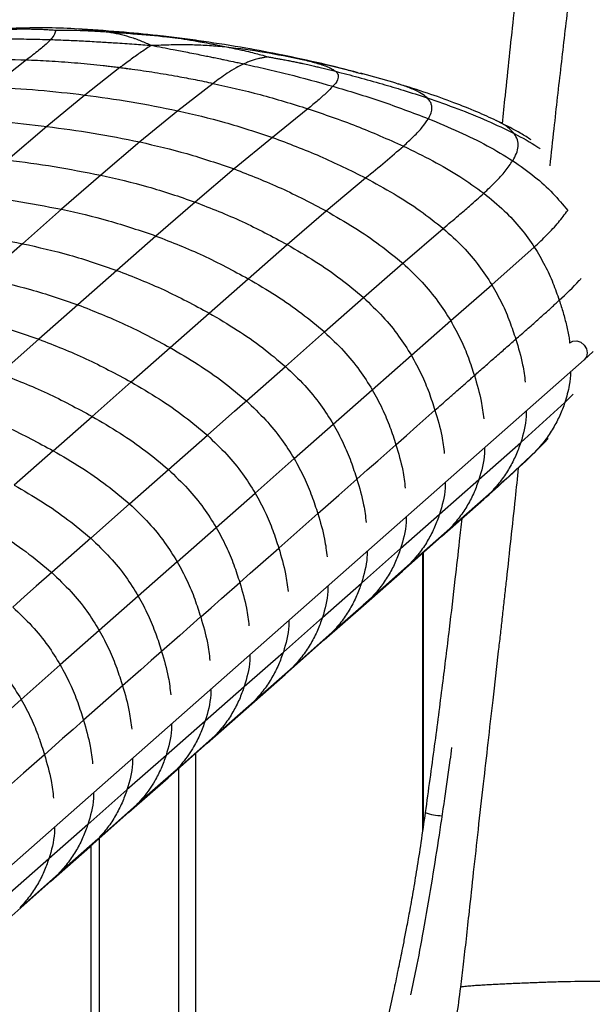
# Paper-space layout '_Dimetric' of a CAD drawing. Header units: millimetres. Extents: x -453 to 610, y -49 to 852.
# Tile 6 of 14: x -202 to -74, y 461 to 682. Entities that reach past the tile are written whole.
import ezdxf

# ---------------------------------------------------------------- set-up
doc = ezdxf.new("R2010")
doc.units = ezdxf.units.MM

psp = doc.layouts.new('_Dimetric')

# ---------------------------------------------------------------- linework, layer by layer
at = {"color": 7, "linetype": 'Continuous', "lineweight": 25}
for p, q in [((-170.59, 678.37), (-167.56, 678.02)), ((-161.38, 677.21), (-161.07, 677.17)), ((-143.83, 674.17), (-139.02, 673.15)), ((-200.87, 673.06), (-208.71, 666.9)), ((-179.92, 671.33), (-187.84, 665.16)), ((-126.44, 670.14), (-125.5, 669.88)), ((-118.16, 667.86), (-125.96, 670.06)), ((-159.02, 667.78), (-166.94, 661.63)), ((-117.46, 667.63), (-118.23, 667.86)), ((-187.84, 665.16), (-196.34, 658.1)), ((-166.94, 661.63), (-175.47, 654.63)), ((-137.72, 662.07), (-145.7, 655.62)), ((-95.16, 659.26), (-95.47, 659.42)), ((-196.34, 658.1), (-205.08, 650.58)), ((-175.47, 654.63), (-184.23, 647.17)), ((-145.7, 655.62), (-154.3, 648.56)), ((-154.3, 648.56), (-163.06, 641.14)), ((-184.23, 647.17), (-193.02, 639.52)), ((-133.61, 639.14), (-124.79, 646.54)), ((-163.06, 641.14), (-171.84, 633.52)), ((-193.02, 639.52), (-201.79, 631.8)), ((-142.38, 631.6), (-133.61, 639.14)), ((-116.45, 627.39), (-107.36, 635.21)), ((-171.84, 633.52), (-180.61, 625.8)), ((-201.79, 631.8), (-210.55, 624.08)), ((-151.14, 623.94), (-142.38, 631.6)), ((-96.46, 622.58), (-86.92, 631.02)), ((-180.61, 625.8), (-189.37, 618.08)), ((-125.25, 619.69), (-116.45, 627.39)), ((-159.91, 616.22), (-151.14, 623.94)), ((-105.69, 614.53), (-96.46, 622.58)), ((-134.01, 611.98), (-125.25, 619.69)), ((-189.37, 618.08), (-198.13, 610.36)), ((-168.67, 608.49), (-159.91, 616.22)), ((-114.52, 606.75), (-105.69, 614.53)), ((-198.13, 610.36), (-206.88, 602.67)), ((-142.78, 604.25), (-134.01, 611.98)), ((-177.43, 600.77), (-168.67, 608.49)), ((-237.49, 463.05), (-75.72, 605.72)), ((-123.29, 599.02), (-114.52, 606.75)), ((-75.72, 605.72), (-73.71, 607.62)), ((-151.54, 596.52), (-142.78, 604.25)), ((-186.17, 593.05), (-177.43, 600.77)), ((-132.05, 591.29), (-123.29, 599.02)), ((-80.06, 596.15), (-78.18, 598.02)), ((-89.97, 587.17), (-80.06, 596.15)), ((-194.91, 585.34), (-186.17, 593.05)), ((-140.82, 583.56), (-132.05, 591.29)), ((-169.03, 581.09), (-160.3, 588.79)), ((-84.69, 587.13), (-83.84, 588.07)), ((-99.34, 578.9), (-89.97, 587.17)), ((-86.78, 585.03), (-84.73, 587.12)), ((-85.66, 586.18), (-84.69, 587.13)), ((-194.91, 585.34), (-203.65, 577.63)), ((-149.58, 575.84), (-140.82, 583.56)), ((-177.76, 573.39), (-169.03, 581.09)), ((-108.19, 571.09), (-99.34, 578.9)), ((-158.32, 568.12), (-149.58, 575.84)), ((-105.88, 567.87), (-96.54, 576.12)), ((-96.54, 576.12), (-98.36, 574.43)), ((-177.76, 573.39), (-186.49, 565.69)), ((-107.66, 566.15), (-98.27, 574.45)), ((-144.28, 563.49), (-135.51, 571.22)), ((-116.95, 563.36), (-108.19, 571.09)), ((-167.06, 560.41), (-158.32, 568.12)), ((-114.73, 560.07), (-105.88, 567.87)), ((-105.88, 567.87), (-107.69, 566.19)), ((-186.49, 565.69), (-195.23, 557.98)), ((-116.52, 558.34), (-107.66, 566.15)), ((-125.72, 555.63), (-116.95, 563.36)), ((-111.98, 562.35), (-111.98, 500.19)), ((-111.79, 501.53), (-111.79, 562.52)), ((-167.07, 560.41), (-175.81, 552.7)), ((-123.49, 552.33), (-114.73, 560.07)), ((-114.73, 560.07), (-116.54, 558.38)), ((-125.28, 550.61), (-116.51, 558.34)), ((-134.49, 547.9), (-125.72, 555.63)), ((-175.81, 552.7), (-184.56, 544.99)), ((-134.05, 542.88), (-125.28, 550.61)), ((-132.26, 544.6), (-123.49, 552.33)), ((-123.49, 552.33), (-125.31, 550.65)), ((-143.25, 540.16), (-134.49, 547.9)), ((-184.56, 544.99), (-193.31, 537.26)), ((-141.02, 536.87), (-132.26, 544.6)), ((-132.26, 544.6), (-134.08, 542.91)), ((-142.81, 535.15), (-134.05, 542.88)), ((-152.03, 532.43), (-143.25, 540.16)), ((-193.31, 537.26), (-202.08, 529.53)), ((-151.58, 527.41), (-142.81, 535.15)), ((-149.79, 529.14), (-141.02, 536.87)), ((-141.02, 536.87), (-142.84, 535.18)), ((-179.33, 532.57), (-188.1, 524.84)), ((-160.8, 524.69), (-152.03, 532.43)), ((-202.08, 529.53), (-219.61, 514.07)), ((-158.56, 521.4), (-149.79, 529.14)), ((-149.79, 529.14), (-151.61, 527.45)), ((-160.35, 519.67), (-151.58, 527.42)), ((-160.8, 524.68), (-169.58, 516.94)), ((-169.13, 511.93), (-160.35, 519.68)), ((-167.34, 513.66), (-158.56, 521.4)), ((-158.56, 521.4), (-160.38, 519.71)), ((-162.89, 423.45), (-162.89, 517.44)), ((-169.58, 516.94), (-178.35, 509.21)), ((-167.34, 513.66), (-176.12, 505.92)), ((-167.34, 513.66), (-169.16, 511.97)), ((-166.76, 514.03), (-166.76, 421.69)), ((-177.91, 504.19), (-169.13, 511.93)), ((-178.35, 509.21), (-187.12, 501.47)), ((-186.68, 496.45), (-177.91, 504.19)), ((-176.12, 505.92), (-184.89, 498.18)), ((-176.12, 505.92), (-177.94, 504.23)), ((-187.12, 501.47), (-195.89, 493.74)), ((-184.89, 498.18), (-193.66, 490.44)), ((-184.89, 498.18), (-186.71, 496.49)), ((-184.53, 412.91), (-184.53, 498.35)), ((-195.45, 488.72), (-186.68, 496.46)), ((-186.47, 496.64), (-186.47, 411.9)), ((-195.89, 493.74), (-204.65, 486.01)), ((-204.22, 480.99), (-195.45, 488.72)), ((-193.66, 490.44), (-202.43, 482.71)), ((-193.66, 490.44), (-195.48, 488.76))]:
    psp.add_line(p, q, dxfattribs=at)
at = {"color": 7, "linetype": 'Continuous', "lineweight": 25, "flags": 128}
for points in [[(-78.94, 609.54), (-78.27, 609.89), (-77.37, 609.96)], [(-77.37, 609.96), (-76.48, 609.66), (-75.72, 609.06), (-75.21, 608.23), (-75.03, 607.3), (-75.21, 606.42), (-75.72, 605.72), (-75.72, 605.72)], [(-160.3, 588.79), (-156.82, 591.86), (-154.18, 594.19), (-152.39, 595.76), (-151.54, 596.52)], [(-117.98, 586.69), (-115.64, 588.75), (-113.3, 590.81), (-109.22, 594.42)], [(-126.75, 578.95), (-124.41, 581.02), (-122.07, 583.08), (-117.98, 586.69)], [(-135.51, 571.22), (-133.17, 573.29), (-130.83, 575.35), (-126.75, 578.95)], [(-153.04, 555.76), (-150.7, 557.82), (-148.36, 559.89), (-144.28, 563.49)], [(-195.23, 557.98), (-198.7, 554.92), (-201.34, 552.59), (-203.13, 551.01), (-203.98, 550.26)], [(-161.8, 548.03), (-159.47, 550.09), (-157.13, 552.16), (-153.04, 555.76)], [(-161.81, 548.03), (-164.15, 545.97), (-166.48, 543.9), (-170.57, 540.3)], [(-170.57, 540.3), (-172.91, 538.24), (-175.25, 536.17), (-179.33, 532.57)], [(-188.1, 524.84), (-190.44, 522.78), (-192.78, 520.72), (-196.86, 517.11)], [(-196.86, 517.11), (-199.2, 515.05), (-201.54, 512.98), (-205.63, 509.38)]]:
    psp.add_lwpolyline(points, dxfattribs=at)
at = {"color": 7, "linetype": 'Continuous', "lineweight": 25}
psp.add_arc((-107.38, 514.94), 11.52, 249.5367, 268.7445, dxfattribs=at)
for points, knots in [([(-77.9, 802.12), (-78.42, 799.52), (-79.41, 794.62), (-80.51, 787.64), (-81.36, 781.49), (-82.02, 776.17), (-82.54, 771.67), (-83.46, 763.28), (-85.14, 745.94), (-87.34, 723.63), (-89.67, 700.88), (-91.61, 682.74), (-93.12, 668.72), (-93.93, 660.81), (-94.15, 658.73)], [0, 0, 0, 0, 0.05512, 0.104111, 0.147106, 0.184221, 0.215492, 0.241224, 0.359643, 0.577366, 0.707012, 0.834877, 0.956472, 1, 1, 1, 1]), ([(-64.21, 795.7), (-64.79, 793.24), (-65.99, 788.06), (-67.41, 779.87), (-68.75, 771.07), (-69.99, 761.85), (-70.87, 754.81), (-71.51, 749.68), (-71.94, 746.17), (-72.47, 741.88), (-73.04, 737.24), (-74.15, 728.25), (-75.68, 715.8), (-77.58, 700.17), (-79.31, 685.79), (-80.97, 671.69), (-82.34, 659.55), (-83.14, 652.05), (-83.44, 649.28)], [0, 0, 0, 0, 0.051375, 0.108016, 0.168671, 0.232043, 0.296812, 0.312833, 0.336913, 0.368787, 0.400485, 0.431967, 0.55275, 0.655176, 0.751679, 0.846792, 0.943322, 1, 1, 1, 1]), ([(-201.64, 680.19), (-203.3, 680.13), (-206.75, 680.01), (-212.14, 679.59), (-215.91, 679.09), (-217.86, 678.84)], [0, 0, 0, 0, 0.3110536, 0.6458769, 1, 1, 1, 1]), ([(-201.55, 680.18), (-202.12, 680.17), (-203.75, 680.14), (-205.22, 679.98), (-206.17, 679.88)], [0, 0, 0, 0, 0.352943, 1, 1, 1, 1]), ([(-206.17, 679.88), (-205.85, 679.89), (-205.22, 679.92), (-204.27, 679.95), (-203.49, 679.96), (-202.99, 679.97), (-202.8, 679.98), (-202.75, 679.98), (-202.73, 679.98), (-202.73, 679.98), (-202.71, 679.98), (-202.68, 679.98), (-202.64, 679.98), (-202.62, 679.98), (-202.6, 679.98), (-202.53, 679.98), (-202.32, 679.98), (-201.79, 679.99), (-201.18, 679.99), (-200.64, 679.98), (-200.04, 679.98), (-199.18, 679.96), (-197.96, 679.93), (-196.72, 679.88), (-195.51, 679.81), (-194.73, 679.75), (-194.36, 679.72)], [0, 0, 0, 0, 0.0835002, 0.1668152, 0.2502393, 0.2871224, 0.2953797, 0.2995108, 0.2999007, 0.3000192, 0.3001265, 0.3045762, 0.3087548, 0.3099032, 0.3104051, 0.3125198, 0.3278385, 0.3661702, 0.4475794, 0.4839088, 0.5017505, 0.6014074, 0.7006663, 0.8071509, 0.9081279, 1, 1, 1, 1]), ([(-188.43, 679.93), (-190.65, 680.05), (-195.04, 680.27), (-199.58, 680.21), (-201.81, 680.19)], [0, 0, 0, 0, 0.507549, 1, 1, 1, 1]), ([(-194.36, 679.72), (-194.4, 679.43), (-194.49, 678.84), (-195.14, 678.02), (-195.48, 677.61)], [0, 0, 0, 0, 0.4939103, 1, 1, 1, 1]), ([(-194.36, 679.72), (-194.33, 679.72), (-193.27, 679.75), (-191.16, 679.73), (-188.41, 679.65), (-186.69, 679.56), (-186.01, 679.53)], [0, 0, 0, 0, 0.008921, 0.381786, 0.755248, 1, 1, 1, 1]), ([(-188.44, 679.93), (-188.39, 679.93), (-186.47, 679.88), (-184.51, 679.6), (-182.6, 679.33)], [0, 0, 0, 0, 0.023538, 1, 1, 1, 1]), ([(-170.46, 678.39), (-173.28, 678.69), (-179.24, 679.33), (-185.24, 679.72), (-188.39, 679.93)], [0, 0, 0, 0, 0.475106, 1, 1, 1, 1]), ([(-186.01, 679.53), (-185.44, 679.49), (-184.31, 679.43), (-183.17, 679.36), (-182.6, 679.33)], [0, 0, 0, 0, 0.494959, 1, 1, 1, 1]), ([(-182.6, 679.33), (-181.97, 679.28), (-181.03, 679.22), (-179.88, 679.14), (-179.33, 679.1), (-177.74, 678.98), (-173.87, 678.69), (-170.03, 678.28), (-167.56, 678.02)], [0, 0, 0, 0, 0.124777, 0.189064, 0.228115, 0.233975, 0.50515, 1, 1, 1, 1]), ([(-182.6, 679.33), (-181.78, 679.18), (-180.14, 678.89), (-178.61, 678.46), (-177.85, 678.25)], [0, 0, 0, 0, 0.499059, 1, 1, 1, 1]), ([(-161.12, 677.18), (-162.73, 677.41), (-165.93, 677.86), (-169.12, 678.23), (-170.71, 678.42)], [0, 0, 0, 0, 0.503522, 1, 1, 1, 1]), ([(-213.95, 677.44), (-212.47, 677.52), (-209.55, 677.68), (-204.99, 677.76), (-200.33, 677.74), (-197.09, 677.65), (-195.48, 677.61)], [0, 0, 0, 0, 0.253147, 0.500142, 0.750962, 1, 1, 1, 1]), ([(-196.01, 677.03), (-196.69, 676.43), (-198.15, 675.13), (-199.92, 673.78), (-200.87, 673.06)], [0, 0, 0, 0, 0.4616227, 1, 1, 1, 1]), ([(-195.48, 677.61), (-195.56, 677.51), (-195.72, 677.32), (-195.92, 677.13), (-196.01, 677.03)], [0, 0, 0, 0, 0.49974, 1, 1, 1, 1]), ([(-195.48, 677.61), (-194.24, 677.56), (-191.82, 677.47), (-188.05, 677.29), (-184.47, 677.09), (-180.65, 676.85), (-176.87, 676.59), (-174.15, 676.4), (-172.88, 676.31)], [0, 0, 0, 0, 0.1689987, 0.3311003, 0.5055027, 0.6451616, 0.834343, 1, 1, 1, 1]), ([(-177.85, 678.25), (-177.46, 678.13), (-177, 677.98), (-176.12, 677.68), (-174.81, 677.18), (-173.64, 676.65), (-172.88, 676.31)], [0, 0, 0, 0, 0.221807, 0.25839, 0.512968, 1, 1, 1, 1]), ([(-172.88, 676.31), (-172.97, 676.25), (-173.14, 676.14), (-173.31, 676.03), (-173.39, 675.98)], [0, 0, 0, 0, 0.5256919, 1, 1, 1, 1]), ([(-172.88, 676.31), (-171.39, 676.37), (-169.35, 676.46), (-167.08, 676.5), (-166.19, 676.5), (-165.16, 676.5), (-164.33, 676.48), (-163.63, 676.47)], [0, 0, 0, 0, 0.486502, 0.666949, 0.734996, 0.774727, 1, 1, 1, 1]), ([(-172.88, 676.31), (-172.03, 676.15), (-170.4, 675.84), (-167.7, 675.32), (-165.2, 674.84), (-162.93, 674.39), (-161.31, 674.07), (-159.95, 673.79), (-158.68, 673.53), (-157.52, 673.29), (-156.11, 673), (-154.79, 672.72), (-153.36, 672.41), (-152.54, 672.24), (-152.1, 672.14)], [0, 0, 0, 0, 0.126952, 0.245989, 0.402221, 0.494504, 0.574933, 0.635785, 0.688917, 0.756255, 0.800342, 0.88722, 0.939851, 1, 1, 1, 1]), ([(-167.56, 678.02), (-165.73, 677.74), (-163.23, 677.36), (-160.4, 676.83), (-159.37, 676.64), (-159.02, 676.57), (-158.44, 676.46), (-157.48, 676.27), (-156.53, 676.08), (-156.02, 675.98)], [0, 0, 0, 0, 0.4942289, 0.6762066, 0.7299191, 0.7575034, 0.7650349, 0.8752332, 1, 1, 1, 1]), ([(-167.56, 678.02), (-166.24, 677.86), (-164.16, 677.62), (-162.12, 677.32), (-161.38, 677.21)], [0, 0, 0, 0, 0.637302, 1, 1, 1, 1]), ([(-163.63, 676.47), (-162.37, 676.43), (-159.84, 676.34), (-157.3, 676.1), (-156.02, 675.98)], [0, 0, 0, 0, 0.498624, 1, 1, 1, 1]), ([(-143.55, 674.14), (-146.27, 674.67), (-152.2, 675.83), (-158.03, 676.71), (-161.18, 677.19)], [0, 0, 0, 0, 0.459498, 1, 1, 1, 1]), ([(-173.39, 675.98), (-174.15, 675.47), (-175.66, 674.46), (-177.18, 673.35), (-177.95, 672.79)], [0, 0, 0, 0, 0.497489, 1, 1, 1, 1]), ([(-156.02, 675.98), (-155.64, 675.9), (-154.87, 675.74), (-153.72, 675.5), (-152.61, 675.26), (-151.29, 674.96), (-149.85, 674.61), (-148.22, 674.18), (-147.2, 673.87), (-146.66, 673.71)], [0, 0, 0, 0, 0.12303, 0.244791, 0.365544, 0.478433, 0.665563, 0.825319, 1, 1, 1, 1]), ([(-156.02, 675.98), (-153.17, 675.62), (-147.45, 674.89), (-141.83, 673.73), (-139.02, 673.15)], [0, 0, 0, 0, 0.498881, 1, 1, 1, 1]), ([(-126.43, 670.17), (-129.15, 670.87), (-134.89, 672.33), (-140.7, 673.54), (-143.75, 674.18)], [0, 0, 0, 0, 0.473262, 1, 1, 1, 1]), ([(-221.46, 672.62), (-218.07, 672.85), (-211.35, 673.3), (-204.34, 673.14), (-200.87, 673.06)], [0, 0, 0, 0, 0.503883, 1, 1, 1, 1]), ([(-200.87, 673.06), (-200.72, 673.05), (-198.82, 672.98), (-195.01, 672.79), (-189.41, 672.37), (-185.22, 671.96), (-182.95, 671.7), (-182.6, 671.66)], [0, 0, 0, 0, 0.025474, 0.313905, 0.627933, 0.94216, 1, 1, 1, 1]), ([(-177.95, 672.79), (-178, 672.76), (-178.44, 672.43), (-179.1, 671.95), (-179.7, 671.49), (-179.92, 671.33)], [0, 0, 0, 0, 0.078559, 0.671748, 1, 1, 1, 1]), ([(-152.1, 672.14), (-152.71, 671.85), (-154.07, 671.19), (-155.78, 670.08), (-157.47, 668.92), (-158.51, 668.15), (-159.02, 667.78)], [0, 0, 0, 0, 0.223743, 0.504272, 0.759834, 1, 1, 1, 1]), ([(-146.66, 673.71), (-146.93, 673.67), (-147.43, 673.6), (-148.21, 673.46), (-148.92, 673.3), (-149.7, 673.08), (-150.48, 672.82), (-151.33, 672.5), (-151.84, 672.26), (-152.1, 672.14)], [0, 0, 0, 0, 0.1314, 0.248331, 0.38457, 0.493911, 0.664796, 0.826954, 1, 1, 1, 1]), ([(-152.1, 672.14), (-150.47, 671.78), (-147.2, 671.05), (-140.52, 669.45), (-135.48, 668.06), (-132.12, 667.13)], [0, 0, 0, 0, 0.249082, 0.49995, 1, 1, 1, 1]), ([(-146.66, 673.71), (-146.33, 673.65), (-145.7, 673.55), (-144.79, 673.39), (-143.85, 673.22), (-143.01, 673.06), (-142.21, 672.91), (-141.55, 672.78), (-140.8, 672.63), (-140.12, 672.48), (-139.59, 672.37), (-139.31, 672.31), (-139.08, 672.26), (-138.46, 672.13), (-137.5, 671.91), (-136.32, 671.64), (-135.19, 671.37), (-134.03, 671.1), (-132.78, 670.79), (-131.95, 670.58), (-131.53, 670.48)], [0, 0, 0, 0, 0.06493, 0.12443, 0.178929, 0.2491, 0.290874, 0.336678, 0.378418, 0.439663, 0.470935, 0.484377, 0.495467, 0.515525, 0.607037, 0.686428, 0.749761, 0.833185, 0.916501, 1, 1, 1, 1]), ([(-139.02, 673.15), (-138.48, 673.02), (-137.42, 672.77), (-135.94, 672.37), (-134.57, 671.95), (-133.32, 671.5), (-132.24, 671.01), (-131.76, 670.65), (-131.53, 670.48)], [0, 0, 0, 0, 0.171542, 0.335403, 0.494044, 0.659505, 0.834543, 1, 1, 1, 1]), ([(-139.02, 673.15), (-135.8, 672.46), (-131.51, 671.54), (-127.45, 670.41), (-126.44, 670.14)], [0, 0, 0, 0, 0.7522037, 1, 1, 1, 1]), ([(-182.6, 671.66), (-182.36, 671.63), (-181.91, 671.58), (-181.02, 671.47), (-180.37, 671.39), (-179.92, 671.33)], [0, 0, 0, 0, 0.271001, 0.499916, 1, 1, 1, 1]), ([(-179.92, 671.33), (-179.46, 671.27), (-178.98, 671.21), (-178.07, 671.09), (-177.61, 671.03), (-177.19, 670.98)], [0, 0, 0, 0, 0.5000757, 0.5353966, 1, 1, 1, 1]), ([(-177.19, 670.98), (-175.49, 670.74), (-172.1, 670.25), (-168.71, 669.66), (-167.01, 669.37)], [0, 0, 0, 0, 0.49957, 1, 1, 1, 1]), ([(-130.97, 669.78), (-130.94, 669.37), (-130.89, 668.49), (-131.69, 667.61), (-132.12, 667.13)], [0, 0, 0, 0, 0.463242, 1, 1, 1, 1]), ([(-131.53, 670.48), (-131.4, 670.36), (-131.15, 670.13), (-131.03, 669.89), (-130.97, 669.78)], [0, 0, 0, 0, 0.499998, 1, 1, 1, 1]), ([(-131.53, 670.48), (-129.83, 670.04), (-126.31, 669.14), (-121.25, 667.72), (-116.09, 666.19), (-112.76, 665.1), (-110.97, 664.51)], [0, 0, 0, 0, 0.244242, 0.504658, 0.734546, 1, 1, 1, 1]), ([(-167.01, 669.37), (-165.68, 669.12), (-163.02, 668.63), (-160.35, 668.07), (-159.02, 667.78)], [0, 0, 0, 0, 0.49975, 1, 1, 1, 1]), ([(-159.02, 667.78), (-155.5, 666.98), (-148.4, 665.37), (-141.3, 663.18), (-137.72, 662.07)], [0, 0, 0, 0, 0.496111, 1, 1, 1, 1]), ([(-95.38, 659.38), (-96.85, 660.06), (-100.02, 661.52), (-105.2, 663.56), (-111.1, 665.68), (-115.29, 666.98), (-117.49, 667.66)], [0, 0, 0, 0, 0.202795, 0.437362, 0.703843, 1, 1, 1, 1]), ([(-110.97, 664.51), (-111.37, 664.85), (-112.2, 665.53), (-114.17, 666.49), (-115.96, 667.19), (-117.19, 667.55), (-117.46, 667.63)], [0, 0, 0, 0, 0.291052, 0.590901, 0.908458, 1, 1, 1, 1]), ([(-208.71, 666.9), (-205.22, 666.73), (-198.28, 666.39), (-191.31, 665.57), (-187.84, 665.16)], [0, 0, 0, 0, 0.502002, 1, 1, 1, 1]), ([(-187.84, 665.16), (-184.37, 664.69), (-177.4, 663.76), (-170.44, 662.35), (-166.94, 661.63)], [0, 0, 0, 0, 0.497993, 1, 1, 1, 1]), ([(-132.12, 667.13), (-132.6, 666.64), (-133.62, 665.59), (-135.53, 663.9), (-136.97, 662.7), (-137.72, 662.07)], [0, 0, 0, 0, 0.295487, 0.630969, 1, 1, 1, 1]), ([(-132.12, 667.13), (-128.54, 666.06), (-121.3, 663.89), (-114.25, 661.2), (-110.69, 659.84)], [0, 0, 0, 0, 0.496081, 1, 1, 1, 1]), ([(-110.69, 659.84), (-110.46, 660.27), (-110.02, 661.1), (-109.85, 662.19), (-110, 663.08), (-110.33, 663.81), (-110.76, 664.28), (-110.97, 664.51)], [0, 0, 0, 0, 0.273824, 0.527702, 0.688762, 0.845491, 1, 1, 1, 1]), ([(-110.97, 664.51), (-108.66, 663.71), (-104.1, 662.13), (-97.56, 659.52), (-93.47, 657.51), (-91.47, 656.53)], [0, 0, 0, 0, 0.344512, 0.680469, 1, 1, 1, 1]), ([(-166.94, 661.63), (-163.41, 660.81), (-156.29, 659.16), (-149.25, 656.81), (-145.7, 655.62)], [0, 0, 0, 0, 0.4956468, 1, 1, 1, 1]), ([(-137.72, 662.07), (-134.08, 660.83), (-126.86, 658.38), (-119.81, 655.25), (-116.31, 653.69)], [0, 0, 0, 0, 0.503156, 1, 1, 1, 1]), ([(-217.2, 659.89), (-213.72, 659.71), (-206.77, 659.35), (-199.81, 658.52), (-196.34, 658.1)], [0, 0, 0, 0, 0.5022209, 1, 1, 1, 1]), ([(-116.31, 653.69), (-115.52, 654.42), (-113.98, 655.84), (-112.02, 657.89), (-111.12, 659.21), (-110.69, 659.84)], [0, 0, 0, 0, 0.359413, 0.694553, 1, 1, 1, 1]), ([(-110.69, 659.84), (-108.4, 658.89), (-103.93, 657.03), (-97.56, 653.95), (-93.65, 651.57), (-91.76, 650.42)], [0, 0, 0, 0, 0.349797, 0.685023, 1, 1, 1, 1]), ([(-91.47, 656.53), (-91.9, 656.99), (-92.78, 657.92), (-94.22, 658.86), (-95.29, 659.31), (-95.43, 659.38)], [0, 0, 0, 0, 0.45612, 0.926645, 1, 1, 1, 1]), ([(-87.64, 655.09), (-88.39, 655.58), (-90.71, 657.06), (-93.18, 658.28), (-94.84, 659.09)], [0, 0, 0, 0, 0.325982, 1, 1, 1, 1]), ([(-196.34, 658.1), (-192.87, 657.64), (-185.91, 656.72), (-178.96, 655.33), (-175.47, 654.63)], [0, 0, 0, 0, 0.497777, 1, 1, 1, 1]), ([(-91.76, 650.42), (-91.46, 650.96), (-90.87, 652.02), (-90.5, 653.59), (-90.59, 655.1), (-91.18, 656.05), (-91.47, 656.53)], [0, 0, 0, 0, 0.266977, 0.519843, 0.762547, 1, 1, 1, 1]), ([(-91.47, 656.53), (-89.64, 655.57), (-87.64, 654.52), (-85.83, 653.23), (-85.67, 653.11)], [0, 0, 0, 0, 0.9098196, 1, 1, 1, 1]), ([(-175.47, 654.63), (-171.94, 653.81), (-164.83, 652.17), (-157.83, 649.77), (-154.3, 648.56)], [0, 0, 0, 0, 0.49538, 1, 1, 1, 1]), ([(-145.7, 655.62), (-142.12, 654.29), (-135.03, 651.65), (-128.18, 648.24), (-124.79, 646.54)], [0, 0, 0, 0, 0.504298, 1, 1, 1, 1]), ([(-124.79, 646.54), (-123.3, 647.76), (-120.38, 650.16), (-117.65, 652.52), (-116.31, 653.69)], [0, 0, 0, 0, 0.507656, 1, 1, 1, 1]), ([(-116.31, 653.69), (-114.11, 652.61), (-109.8, 650.52), (-103.71, 647.04), (-100.03, 644.4), (-98.25, 643.12)], [0, 0, 0, 0, 0.352101, 0.686726, 1, 1, 1, 1]), ([(-205.08, 650.58), (-201.62, 650.12), (-194.66, 649.21), (-187.72, 647.85), (-184.23, 647.17)], [0, 0, 0, 0, 0.497556, 1, 1, 1, 1]), ([(-98.25, 643.12), (-97.36, 643.97), (-95.63, 645.62), (-93.38, 648.05), (-92.29, 649.64), (-91.76, 650.42)], [0, 0, 0, 0, 0.3520334, 0.6871288, 1, 1, 1, 1]), ([(-91.76, 650.42), (-90.09, 649.25), (-86.9, 647.03), (-82.76, 643.27), (-80.51, 640.55), (-79.43, 639.25)], [0, 0, 0, 0, 0.362292, 0.693801, 1, 1, 1, 1]), ([(-154.3, 648.56), (-150.76, 647.18), (-143.72, 644.45), (-136.96, 640.9), (-133.61, 639.14)], [0, 0, 0, 0, 0.50418, 1, 1, 1, 1]), ([(-184.23, 647.17), (-180.71, 646.37), (-173.58, 644.76), (-166.59, 642.36), (-163.06, 641.14)], [0, 0, 0, 0, 0.495092, 1, 1, 1, 1]), ([(-124.79, 646.54), (-122.65, 645.38), (-118.48, 643.11), (-112.62, 639.37), (-109.08, 636.56), (-107.36, 635.2)], [0, 0, 0, 0, 0.35205, 0.686529, 1, 1, 1, 1]), ([(-107.36, 635.2), (-106.22, 636.18), (-104.23, 637.86), (-101.15, 640.49), (-99.32, 642.16), (-98.25, 643.12)], [0, 0, 0, 0, 0.366854, 0.633231, 1, 1, 1, 1]), ([(-98.25, 643.12), (-96.69, 641.84), (-93.71, 639.4), (-89.91, 635.31), (-87.89, 632.41), (-86.92, 631.02)], [0, 0, 0, 0, 0.361426, 0.692914, 1, 1, 1, 1]), ([(-213.85, 642.9), (-210.39, 642.45), (-203.44, 641.54), (-196.5, 640.2), (-193.02, 639.52)], [0, 0, 0, 0, 0.497449, 1, 1, 1, 1]), ([(-163.06, 641.14), (-159.51, 639.76), (-152.47, 637), (-145.72, 633.39), (-142.38, 631.6)], [0, 0, 0, 0, 0.5040407, 1, 1, 1, 1]), ([(-193.02, 639.52), (-189.49, 638.73), (-182.36, 637.13), (-175.37, 634.73), (-171.84, 633.52)], [0, 0, 0, 0, 0.494964, 1, 1, 1, 1]), ([(-133.61, 639.14), (-131.51, 637.93), (-127.4, 635.56), (-121.63, 631.68), (-118.14, 628.79), (-116.45, 627.39)], [0, 0, 0, 0, 0.351928, 0.686418, 1, 1, 1, 1]), ([(-86.92, 631.02), (-85.95, 631.95), (-84.04, 633.79), (-81.48, 636.52), (-80.1, 638.35), (-79.43, 639.25)], [0, 0, 0, 0, 0.345721, 0.680612, 1, 1, 1, 1]), ([(-222.62, 635.18), (-219.16, 634.72), (-212.21, 633.82), (-205.27, 632.48), (-201.79, 631.8)], [0, 0, 0, 0, 0.497437, 1, 1, 1, 1]), ([(-107.36, 635.2), (-105.86, 633.86), (-102.98, 631.27), (-99.33, 627), (-97.39, 624.02), (-96.46, 622.58)], [0, 0, 0, 0, 0.360665, 0.692246, 1, 1, 1, 1]), ([(-171.84, 633.52), (-168.28, 632.13), (-161.24, 629.37), (-154.49, 625.74), (-151.14, 623.94)], [0, 0, 0, 0, 0.503985, 1, 1, 1, 1]), ([(-201.79, 631.8), (-198.26, 631.01), (-191.13, 629.41), (-184.14, 627.02), (-180.61, 625.8)], [0, 0, 0, 0, 0.494946, 1, 1, 1, 1]), ([(-142.38, 631.6), (-140.27, 630.37), (-136.17, 627.97), (-130.41, 624.03), (-126.94, 621.1), (-125.25, 619.69)], [0, 0, 0, 0, 0.351926, 0.686481, 1, 1, 1, 1]), ([(-86.92, 631.02), (-86.11, 629.67), (-84.53, 627.06), (-82.72, 623.03), (-81.78, 620.38), (-81.32, 619.1)], [0, 0, 0, 0, 0.354949, 0.687714, 1, 1, 1, 1]), ([(-180.61, 625.8), (-177.05, 624.41), (-170, 621.65), (-163.25, 618.02), (-159.91, 616.22)], [0, 0, 0, 0, 0.503973, 1, 1, 1, 1]), ([(-116.45, 627.39), (-114.97, 626.01), (-112.14, 623.35), (-108.53, 619.01), (-106.61, 615.98), (-105.69, 614.53)], [0, 0, 0, 0, 0.360599, 0.692198, 1, 1, 1, 1]), ([(-210.55, 624.08), (-207.02, 623.29), (-199.9, 621.69), (-192.9, 619.29), (-189.37, 618.08)], [0, 0, 0, 0, 0.4949508, 1, 1, 1, 1]), ([(-151.14, 623.94), (-149.04, 622.7), (-144.93, 620.29), (-139.17, 616.33), (-135.7, 613.39), (-134.01, 611.98)], [0, 0, 0, 0, 0.351944, 0.686516, 1, 1, 1, 1]), ([(-81.32, 619.1), (-79.75, 620.56), (-78.01, 622.17), (-76.56, 623.83), (-76.42, 623.99)], [0, 0, 0, 0, 0.905548, 1, 1, 1, 1]), ([(-96.46, 622.58), (-95.67, 621.19), (-94.15, 618.5), (-92.42, 614.38), (-91.52, 611.68), (-91.08, 610.37)], [0, 0, 0, 0, 0.354796, 0.687666, 1, 1, 1, 1]), ([(-125.25, 619.69), (-123.78, 618.29), (-120.95, 615.61), (-117.35, 611.25), (-115.44, 608.21), (-114.52, 606.75)], [0, 0, 0, 0, 0.360746, 0.692356, 1, 1, 1, 1]), ([(-91.08, 610.37), (-90.25, 611.1), (-89, 612.19), (-86.94, 614), (-85.1, 615.63), (-83.09, 617.46), (-81.91, 618.55), (-81.32, 619.1)], [0, 0, 0, 0, 0.249987, 0.374981, 0.624968, 0.81248, 1, 1, 1, 1]), ([(-81.32, 619.1), (-81.02, 618.17), (-80.41, 616.3), (-79.68, 613.48), (-79.19, 611.21), (-79.03, 609.88), (-78.99, 609.5)], [0, 0, 0, 0, 0.295172, 0.589185, 0.883271, 1, 1, 1, 1]), ([(-189.37, 618.08), (-185.82, 616.68), (-178.77, 613.92), (-172.02, 610.29), (-168.67, 608.49)], [0, 0, 0, 0, 0.503977, 1, 1, 1, 1]), ([(-219.3, 616.41), (-215.78, 615.61), (-208.65, 613.99), (-201.66, 611.58), (-198.13, 610.36)], [0, 0, 0, 0, 0.494983, 1, 1, 1, 1]), ([(-159.91, 616.22), (-157.8, 614.98), (-153.7, 612.56), (-147.94, 608.6), (-144.46, 605.67), (-142.78, 604.25)], [0, 0, 0, 0, 0.35195, 0.68652, 1, 1, 1, 1]), ([(-105.69, 614.53), (-104.92, 613.12), (-103.41, 610.4), (-101.7, 606.26), (-100.81, 603.53), (-100.37, 602.21)], [0, 0, 0, 0, 0.3548388, 0.6877328, 1, 1, 1, 1]), ([(-198.13, 610.36), (-194.57, 608.97), (-187.53, 606.2), (-180.77, 602.57), (-177.43, 600.77)], [0, 0, 0, 0, 0.503974, 1, 1, 1, 1]), ([(-134.01, 611.97), (-132.54, 610.58), (-129.71, 607.89), (-126.12, 603.52), (-124.21, 600.49), (-123.29, 599.02)], [0, 0, 0, 0, 0.360825, 0.692429, 1, 1, 1, 1]), ([(-100.37, 602.21), (-99.6, 602.9), (-98.43, 603.92), (-96.87, 605.3), (-95.7, 606.32), (-94.53, 607.35), (-92.99, 608.7), (-91.84, 609.7), (-91.08, 610.37)], [0, 0, 0, 0, 0.2516293, 0.377444, 0.5032587, 0.6290733, 0.754888, 1, 1, 1, 1]), ([(-91.08, 610.37), (-90.5, 608.47), (-89.52, 605.27), (-89.12, 602.03), (-88.95, 600.72)], [0, 0, 0, 0, 0.59604, 1, 1, 1, 1]), ([(-168.67, 608.49), (-166.57, 607.25), (-162.46, 604.83), (-156.7, 600.87), (-153.22, 597.94), (-151.54, 596.52)], [0, 0, 0, 0, 0.351945, 0.686517, 1, 1, 1, 1]), ([(-114.52, 606.75), (-113.75, 605.35), (-112.25, 602.62), (-110.53, 598.47), (-109.65, 595.74), (-109.22, 594.42)], [0, 0, 0, 0, 0.35494, 0.687787, 1, 1, 1, 1]), ([(-142.78, 604.25), (-141.3, 602.85), (-138.48, 600.16), (-134.88, 595.79), (-132.97, 592.75), (-132.05, 591.29)], [0, 0, 0, 0, 0.360846, 0.69244, 1, 1, 1, 1]), ([(-206.88, 602.67), (-203.32, 601.27), (-196.28, 598.49), (-189.52, 594.86), (-186.17, 593.05)], [0, 0, 0, 0, 0.503981, 1, 1, 1, 1]), ([(-109.22, 594.42), (-108.25, 595.27), (-106.69, 596.64), (-104.44, 598.63), (-102.73, 600.13), (-101.35, 601.35), (-100.65, 601.97), (-100.37, 602.21)], [0, 0, 0, 0, 0.3271352, 0.5293047, 0.762779, 0.9070951, 1, 1, 1, 1]), ([(-100.37, 602.21), (-99.8, 600.29), (-98.84, 597.08), (-98.44, 593.81), (-98.28, 592.49)], [0, 0, 0, 0, 0.595934, 1, 1, 1, 1]), ([(-78.77, 603.03), (-78.85, 602.02), (-79.03, 599.66), (-79.69, 597.43), (-80.06, 596.15)], [0, 0, 0, 0, 0.427158, 1, 1, 1, 1]), ([(-177.43, 600.77), (-175.32, 599.53), (-171.22, 597.11), (-165.45, 593.15), (-161.98, 590.21), (-160.3, 588.79)], [0, 0, 0, 0, 0.3519394, 0.6865137, 1, 1, 1, 1]), ([(-123.29, 599.02), (-122.51, 597.62), (-121.02, 594.89), (-119.3, 590.74), (-118.41, 588.01), (-117.98, 586.69)], [0, 0, 0, 0, 0.354981, 0.687827, 1, 1, 1, 1]), ([(-215.64, 594.96), (-212.08, 593.56), (-205.03, 590.77), (-198.26, 587.14), (-194.91, 585.34)], [0, 0, 0, 0, 0.503985, 1, 1, 1, 1]), ([(-151.54, 596.52), (-150.07, 595.12), (-147.24, 592.43), (-143.65, 588.06), (-141.74, 585.02), (-140.82, 583.56)], [0, 0, 0, 0, 0.360841, 0.692436, 1, 1, 1, 1]), ([(-109.22, 594.42), (-108.64, 592.5), (-107.68, 589.28), (-107.29, 586.01), (-107.13, 584.69)], [0, 0, 0, 0, 0.5959939, 1, 1, 1, 1]), ([(-80.06, 596.15), (-80.42, 595.18), (-81.14, 593.19), (-82.66, 590.35), (-84.5, 587.57), (-86.01, 585.89), (-86.78, 585.03)], [0, 0, 0, 0, 0.235953, 0.48108, 0.735615, 1, 1, 1, 1]), ([(-186.17, 593.05), (-184.07, 591.82), (-179.96, 589.4), (-174.19, 585.44), (-170.72, 582.51), (-169.03, 581.09)], [0, 0, 0, 0, 0.3519508, 0.6865117, 1, 1, 1, 1]), ([(-88.73, 594.25), (-88.73, 593.84), (-88.72, 591.38), (-89.4, 589.09), (-89.97, 587.17)], [0, 0, 0, 0, 0.16813, 1, 1, 1, 1]), ([(-132.05, 591.29), (-131.28, 589.89), (-129.78, 587.16), (-128.07, 583), (-127.18, 580.27), (-126.75, 578.95)], [0, 0, 0, 0, 0.3550034, 0.6878244, 1, 1, 1, 1]), ([(-160.3, 588.79), (-158.82, 587.39), (-156, 584.71), (-152.4, 580.34), (-150.49, 577.3), (-149.58, 575.84)], [0, 0, 0, 0, 0.360847, 0.692441, 1, 1, 1, 1]), ([(-117.98, 586.69), (-117.41, 584.77), (-116.45, 581.55), (-116.05, 578.28), (-115.9, 576.96)], [0, 0, 0, 0, 0.596071, 1, 1, 1, 1]), ([(-98.08, 586), (-98.08, 585.58), (-98.08, 583.12), (-98.77, 580.82), (-99.34, 578.9)], [0, 0, 0, 0, 0.16887, 1, 1, 1, 1]), ([(-89.97, 587.17), (-90.32, 586.2), (-91.03, 584.22), (-92.51, 581.39), (-94.31, 578.63), (-95.78, 576.97), (-96.54, 576.12)], [0, 0, 0, 0, 0.236181, 0.481352, 0.735792, 1, 1, 1, 1]), ([(-194.91, 585.34), (-192.8, 584.11), (-188.69, 581.7), (-182.92, 577.74), (-179.44, 574.81), (-177.76, 573.39)], [0, 0, 0, 0, 0.351953, 0.686511, 1, 1, 1, 1]), ([(-140.82, 583.56), (-140.04, 582.15), (-138.55, 579.43), (-136.83, 575.27), (-135.94, 572.54), (-135.51, 571.22)], [0, 0, 0, 0, 0.354992, 0.687833, 1, 1, 1, 1]), ([(-98.33, 574.4), (-96.6, 575.92), (-93.13, 578.97), (-89.34, 582.57), (-87.43, 584.38)], [0, 0, 0, 0, 0.497637, 1, 1, 1, 1]), ([(-96.54, 576.12), (-94.87, 577.59), (-91.52, 580.55), (-88.37, 583.53), (-86.78, 585.03)], [0, 0, 0, 0, 0.496076, 1, 1, 1, 1]), ([(-90.51, 581.49), (-90.75, 579.2), (-91.63, 570.86), (-92.66, 561.37), (-93.52, 553.58), (-93.78, 551.2), (-93.98, 549.38), (-94.19, 547.57), (-94.39, 545.76), (-94.59, 543.96), (-94.8, 542.17), (-95.35, 537.28), (-96.2, 529.82), (-97.34, 519.91), (-98.44, 510.24), (-99.53, 500.57), (-100.58, 491.03), (-101.47, 482.85), (-102.22, 475.96), (-102.86, 470.27), (-103.29, 466.68), (-103.5, 464.98)], [0, 0, 0, 0, 0.058697, 0.213967, 0.243848, 0.259512, 0.27514, 0.290728, 0.306272, 0.321769, 0.337214, 0.352603, 0.44782, 0.530054, 0.608935, 0.697512, 0.779441, 0.854325, 0.907219, 0.95575, 1, 1, 1, 1]), ([(-169.03, 581.09), (-167.56, 579.69), (-164.73, 577), (-161.14, 572.63), (-159.24, 569.58), (-158.32, 568.12)], [0, 0, 0, 0, 0.360844, 0.692439, 1, 1, 1, 1]), ([(-126.75, 578.95), (-126.17, 577.04), (-125.21, 573.82), (-124.82, 570.55), (-124.66, 569.23)], [0, 0, 0, 0, 0.596151, 1, 1, 1, 1]), ([(-203.65, 577.63), (-201.54, 576.4), (-197.43, 573.99), (-191.65, 570.04), (-188.17, 567.11), (-186.49, 565.69)], [0, 0, 0, 0, 0.351951, 0.686512, 1, 1, 1, 1]), ([(-106.93, 578.2), (-106.93, 577.78), (-106.93, 575.31), (-107.62, 573.01), (-108.19, 571.09)], [0, 0, 0, 0, 0.169119, 1, 1, 1, 1]), ([(-99.34, 578.9), (-99.68, 577.93), (-100.39, 575.94), (-101.86, 573.12), (-103.66, 570.37), (-105.13, 568.71), (-105.88, 567.87)], [0, 0, 0, 0, 0.236268, 0.481468, 0.735875, 1, 1, 1, 1]), ([(-149.58, 575.84), (-148.8, 574.43), (-147.31, 571.7), (-145.59, 567.54), (-144.71, 564.81), (-144.28, 563.49)], [0, 0, 0, 0, 0.355004, 0.687824, 1, 1, 1, 1]), ([(-177.76, 573.39), (-176.29, 571.99), (-173.46, 569.3), (-169.88, 564.92), (-167.98, 561.88), (-167.06, 560.41)], [0, 0, 0, 0, 0.360849, 0.692445, 1, 1, 1, 1]), ([(-135.51, 571.22), (-134.94, 569.3), (-133.98, 566.09), (-133.59, 562.82), (-133.43, 561.5)], [0, 0, 0, 0, 0.596227, 1, 1, 1, 1]), ([(-115.7, 570.47), (-115.7, 570.05), (-115.69, 567.58), (-116.38, 565.28), (-116.95, 563.36)], [0, 0, 0, 0, 0.169286, 1, 1, 1, 1]), ([(-108.19, 571.09), (-108.53, 570.12), (-109.24, 568.14), (-110.71, 565.31), (-112.5, 562.56), (-113.98, 560.91), (-114.73, 560.07)], [0, 0, 0, 0, 0.236276, 0.48148, 0.735886, 1, 1, 1, 1]), ([(-103.2, 570.1), (-103.38, 568.42), (-103.88, 563.89), (-104.82, 555.62), (-106.08, 544.87), (-107.62, 532.4), (-109.4, 518.68), (-110.72, 509.13), (-111.41, 504.14)], [0, 0, 0, 0, 0.076215, 0.205581, 0.375603, 0.564625, 0.772733, 1, 1, 1, 1]), ([(-212.41, 569.91), (-210.29, 568.68), (-206.17, 566.28), (-200.39, 562.34), (-196.91, 559.4), (-195.23, 557.98)], [0, 0, 0, 0, 0.351939, 0.686514, 1, 1, 1, 1]), ([(-158.32, 568.12), (-157.55, 566.71), (-156.06, 563.98), (-154.35, 559.82), (-153.47, 557.08), (-153.04, 555.76)], [0, 0, 0, 0, 0.3549924, 0.6878329, 1, 1, 1, 1]), ([(-186.49, 565.69), (-185.02, 564.29), (-182.19, 561.6), (-178.61, 557.22), (-176.72, 554.17), (-175.81, 552.7)], [0, 0, 0, 0, 0.360844, 0.692439, 1, 1, 1, 1]), ([(-144.28, 563.49), (-143.71, 561.57), (-142.75, 558.35), (-142.35, 555.08), (-142.2, 553.76)], [0, 0, 0, 0, 0.596306, 1, 1, 1, 1]), ([(-124.46, 562.73), (-124.46, 562.32), (-124.46, 559.85), (-125.15, 557.55), (-125.72, 555.63)], [0, 0, 0, 0, 0.169448, 1, 1, 1, 1]), ([(-116.95, 563.36), (-117.3, 562.39), (-118.01, 560.4), (-119.48, 557.58), (-121.27, 554.83), (-122.74, 553.18), (-123.49, 552.33)], [0, 0, 0, 0, 0.2362779, 0.4814748, 0.7358767, 1, 1, 1, 1]), ([(-167.06, 560.41), (-166.3, 559), (-164.81, 556.26), (-163.11, 552.09), (-162.23, 549.36), (-161.8, 548.03)], [0, 0, 0, 0, 0.355004, 0.687823, 1, 1, 1, 1]), ([(-195.23, 557.98), (-193.76, 556.58), (-190.93, 553.9), (-187.36, 549.51), (-185.46, 546.46), (-184.56, 544.99)], [0, 0, 0, 0, 0.360847, 0.692441, 1, 1, 1, 1]), ([(-153.04, 555.76), (-152.47, 553.84), (-151.52, 550.62), (-151.12, 547.35), (-150.97, 546.03)], [0, 0, 0, 0, 0.596381, 1, 1, 1, 1]), ([(-133.23, 555), (-133.23, 554.59), (-133.23, 552.12), (-133.91, 549.81), (-134.49, 547.9)], [0, 0, 0, 0, 0.169615, 1, 1, 1, 1]), ([(-125.72, 555.63), (-126.07, 554.66), (-126.77, 552.67), (-128.24, 549.85), (-130.04, 547.1), (-131.51, 545.44), (-132.26, 544.6)], [0, 0, 0, 0, 0.2362756, 0.4814791, 0.7358854, 1, 1, 1, 1]), ([(-175.81, 552.7), (-175.04, 551.29), (-173.56, 548.54), (-171.87, 544.37), (-170.99, 541.63), (-170.57, 540.3)], [0, 0, 0, 0, 0.354992, 0.687833, 1, 1, 1, 1]), ([(-203.98, 550.26), (-202.51, 548.86), (-199.69, 546.18), (-196.11, 541.79), (-194.22, 538.73), (-193.31, 537.26)], [0, 0, 0, 0, 0.360841, 0.692436, 1, 1, 1, 1]), ([(-161.8, 548.03), (-161.24, 546.11), (-160.29, 542.88), (-159.9, 539.61), (-159.74, 538.29)], [0, 0, 0, 0, 0.596466, 1, 1, 1, 1]), ([(-142, 547.27), (-142, 546.85), (-141.99, 544.38), (-142.68, 542.08), (-143.25, 540.16)], [0, 0, 0, 0, 0.169778, 1, 1, 1, 1]), ([(-134.49, 547.9), (-134.83, 546.92), (-135.54, 544.94), (-137.01, 542.12), (-138.8, 539.36), (-140.27, 537.71), (-141.02, 536.87)], [0, 0, 0, 0, 0.236278, 0.481475, 0.735877, 1, 1, 1, 1]), ([(-184.56, 544.99), (-183.79, 543.57), (-182.31, 540.82), (-180.63, 536.64), (-179.76, 533.9), (-179.33, 532.57)], [0, 0, 0, 0, 0.355004, 0.687824, 1, 1, 1, 1]), ([(-212.75, 542.54), (-211.27, 541.13), (-208.45, 538.45), (-204.88, 534.06), (-202.99, 531), (-202.08, 529.53)], [0, 0, 0, 0, 0.360846, 0.69244, 1, 1, 1, 1]), ([(-170.57, 540.3), (-170.01, 538.37), (-169.06, 535.15), (-168.67, 531.87), (-168.51, 530.55)], [0, 0, 0, 0, 0.59647, 1, 1, 1, 1]), ([(-150.77, 539.54), (-150.77, 539.12), (-150.77, 536.65), (-151.46, 534.34), (-152.03, 532.43)], [0, 0, 0, 0, 0.169945, 1, 1, 1, 1]), ([(-143.25, 540.16), (-143.6, 539.19), (-144.31, 537.21), (-145.78, 534.38), (-147.57, 531.63), (-149.04, 529.98), (-149.79, 529.14)], [0, 0, 0, 0, 0.2362756, 0.4814791, 0.7358854, 1, 1, 1, 1]), ([(-193.31, 537.26), (-192.55, 535.84), (-191.07, 533.1), (-189.39, 528.92), (-188.52, 526.17), (-188.1, 524.84)], [0, 0, 0, 0, 0.354992, 0.687833, 1, 1, 1, 1]), ([(-179.33, 532.57), (-178.77, 530.64), (-177.83, 527.41), (-177.44, 524.14), (-177.29, 522.82)], [0, 0, 0, 0, 0.596484, 1, 1, 1, 1]), ([(-159.54, 531.8), (-159.54, 531.38), (-159.54, 528.91), (-160.23, 526.6), (-160.8, 524.69)], [0, 0, 0, 0, 0.170106, 1, 1, 1, 1]), ([(-152.03, 532.43), (-152.37, 531.45), (-153.08, 529.47), (-154.55, 526.64), (-156.34, 523.89), (-157.81, 522.24), (-158.56, 521.4)], [0, 0, 0, 0, 0.2362779, 0.4814748, 0.7358767, 1, 1, 1, 1]), ([(-202.08, 529.53), (-201.32, 528.12), (-199.84, 525.37), (-198.15, 521.19), (-197.29, 518.44), (-196.86, 517.11)], [0, 0, 0, 0, 0.355003, 0.687824, 1, 1, 1, 1]), ([(-188.1, 524.84), (-187.54, 522.91), (-186.6, 519.68), (-186.21, 516.41), (-186.05, 515.08)], [0, 0, 0, 0, 0.596493, 1, 1, 1, 1]), ([(-168.32, 524.06), (-168.32, 523.64), (-168.32, 521.16), (-169.01, 518.86), (-169.58, 516.94)], [0, 0, 0, 0, 0.170132, 1, 1, 1, 1]), ([(-160.8, 524.69), (-161.15, 523.7), (-161.87, 521.7), (-163.18, 519.19), (-164.53, 517.07), (-165.84, 515.3), (-166.84, 514.21), (-167.34, 513.66)], [0, 0, 0, 0, 0.238649, 0.486406, 0.6534, 0.824537, 1, 1, 1, 1]), ([(-196.87, 517.11), (-196.3, 515.18), (-195.36, 511.95), (-194.98, 508.67), (-194.82, 507.35)], [0, 0, 0, 0, 0.596505, 1, 1, 1, 1]), ([(-105.48, 518.7), (-105.61, 517.75), (-106.12, 513.95), (-107.11, 507.01), (-108.5, 497.69), (-110.09, 487.78), (-111.76, 478.11), (-113.29, 469.85), (-114.29, 465.11), (-114.69, 463.2)], [0, 0, 0, 0, 0.050629, 0.203619, 0.371245, 0.550545, 0.737114, 0.894071, 1, 1, 1, 1]), ([(-177.09, 516.32), (-177.09, 515.9), (-177.09, 513.43), (-177.78, 511.12), (-178.35, 509.21)], [0, 0, 0, 0, 0.170152, 1, 1, 1, 1]), ([(-169.58, 516.94), (-169.93, 515.97), (-170.63, 513.99), (-171.93, 511.49), (-173.28, 509.36), (-174.6, 507.58), (-175.61, 506.47), (-176.12, 505.92)], [0, 0, 0, 0, 0.236247, 0.481412, 0.649983, 0.822782, 1, 1, 1, 1]), ([(-185.86, 508.59), (-185.86, 508.17), (-185.86, 505.69), (-186.55, 503.39), (-187.12, 501.47)], [0, 0, 0, 0, 0.170176, 1, 1, 1, 1]), ([(-178.35, 509.21), (-178.7, 508.23), (-179.41, 506.25), (-180.88, 503.42), (-182.67, 500.67), (-184.14, 499.02), (-184.89, 498.18)], [0, 0, 0, 0, 0.236276, 0.481479, 0.735885, 1, 1, 1, 1]), ([(-111.41, 504.14), (-111.73, 501.91), (-112.33, 497.68), (-113.26, 491.71), (-114.13, 486.51), (-114.92, 482.05), (-115.62, 478.34), (-116.22, 475.23), (-116.84, 472.07), (-117.61, 468.34), (-118.59, 463.65), (-119.5, 459.44), (-120.29, 455.93), (-120.9, 453.29), (-121.56, 450.58), (-122.29, 447.81), (-123.1, 445.01), (-124, 442.16), (-124.69, 440.33), (-125.04, 439.39)], [0, 0, 0, 0, 0.094722, 0.179072, 0.252944, 0.316559, 0.370247, 0.414083, 0.452745, 0.509867, 0.581232, 0.666589, 0.707377, 0.750616, 0.796121, 0.843743, 0.893563, 0.945628, 1, 1, 1, 1]), ([(-194.63, 500.86), (-194.63, 500.43), (-194.63, 497.96), (-195.32, 495.66), (-195.89, 493.74)], [0, 0, 0, 0, 0.170196, 1, 1, 1, 1]), ([(-187.12, 501.47), (-187.47, 500.5), (-188.17, 498.51), (-189.65, 495.69), (-191.44, 492.94), (-192.91, 491.29), (-193.66, 490.44)], [0, 0, 0, 0, 0.236278, 0.481475, 0.735877, 1, 1, 1, 1]), ([(-195.89, 493.74), (-196.23, 492.77), (-196.94, 490.78), (-198.41, 487.96), (-200.2, 485.21), (-201.68, 483.56), (-202.43, 482.71)], [0, 0, 0, 0, 0.2362756, 0.4814791, 0.7358854, 1, 1, 1, 1]), ([(-43.41, 465.55), (-50.04, 465.9), (-56.34, 466.1), (-68.17, 466.29), (-73.7, 466.28), (-78.81, 466.17)], [0, 0, 0, 0, 0.5, 0.5, 1, 1, 1, 1]), ([(-103.5, 464.98), (-103.79, 462.64), (-104.07, 460.49), (-104.72, 456.58), (-105.09, 454.8), (-105.56, 453.24)], [0, 0, 0, 0, 0.5, 0.5, 1, 1, 1, 1]), ([(-92.75, 465.69), (-93, 465.67), (-93.51, 465.65), (-94.27, 465.62), (-95.02, 465.58), (-95.76, 465.54), (-96.5, 465.5), (-97.23, 465.46), (-97.96, 465.42), (-98.67, 465.38), (-99.38, 465.33), (-100.09, 465.29), (-100.79, 465.23), (-101.48, 465.18), (-102.16, 465.12), (-102.84, 465.05), (-103.28, 465), (-103.5, 464.98)], [0, 0, 0, 0, 0.065792, 0.131653, 0.197578, 0.263574, 0.329661, 0.395862, 0.462206, 0.528718, 0.595421, 0.662328, 0.729441, 0.796755, 0.864276, 0.932016, 1, 1, 1, 1]), ([(-78.81, 466.17), (-79.34, 466.16), (-80.4, 466.14), (-81.99, 466.1), (-83.56, 466.05), (-85.13, 466), (-86.69, 465.94), (-88.23, 465.88), (-89.76, 465.82), (-91.27, 465.75), (-92.25, 465.71), (-92.75, 465.69)], [0, 0, 0, 0, 0.111139, 0.22222, 0.333263, 0.444287, 0.555317, 0.666377, 0.777493, 0.888691, 1, 1, 1, 1])]:
    psp.add_open_spline(points, degree=3, knots=knots, dxfattribs=at)

doc.saveas('drawing.dxf')
